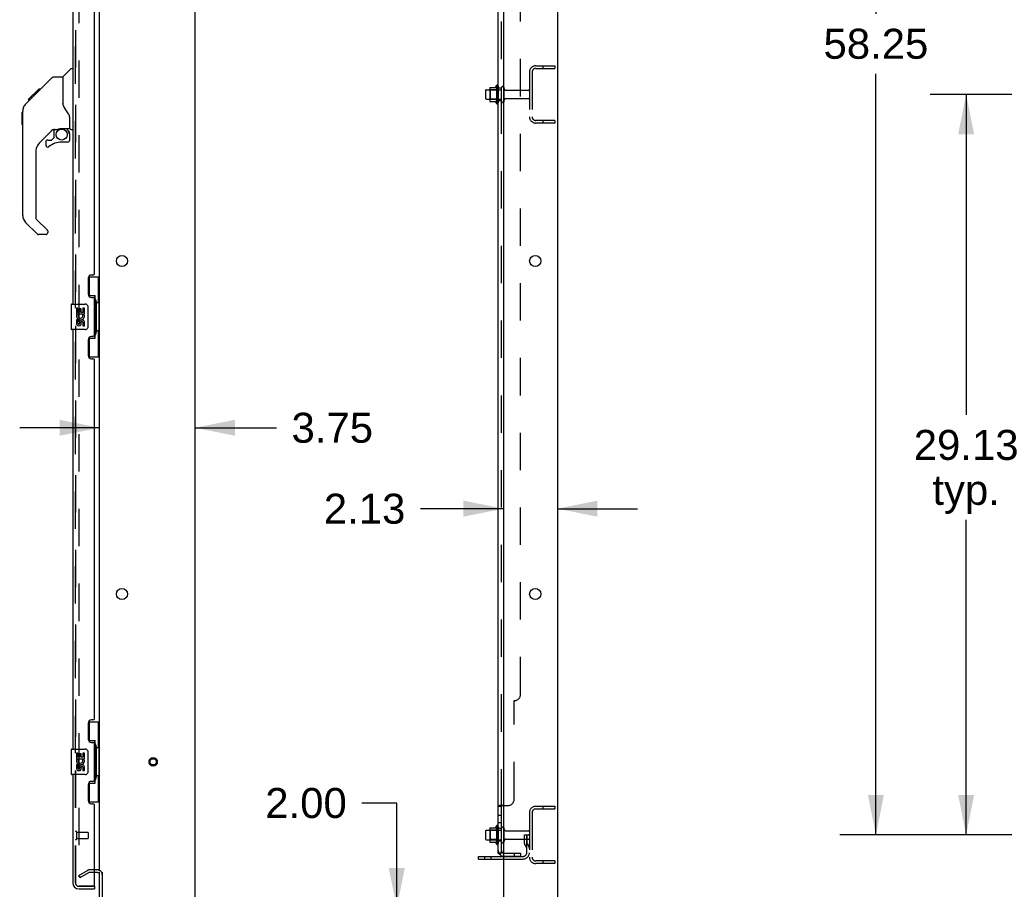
# Model space of a CAD drawing. Header units: inches. Extents: x 0 to 267, y 0 to 173.
# Tile 15 of 22: x 142 to 181, y 58 to 92. Entities that reach past the tile are written whole.
import ezdxf

# ---------------------------------------------------------------- set-up
doc = ezdxf.new("R2010")
doc.units = ezdxf.units.IN
doc.header["$LTSCALE"] = 14.6988
doc.header["$MEASUREMENT"] = 0
doc.linetypes.add('HIDDEN', pattern=[0.2, 0.1, -0.1])
doc.layers.get('0').update_dxf_attribs({"linetype": 'CONTINUOUS'})
for name, color, linetype in [('DEFAULT_2', 8, 'HIDDEN'), ('DIMENSIONS', 7, 'CONTINUOUS'), ('MASTER_DOOR_ASSEMBLY', 7, 'CONTINUOUS'), ('SLAVE_DOOR_ASSEMBLY', 7, 'CONTINUOUS'), ('SUBPANEL', 7, 'CONTINUOUS')]:
    doc.layers.add(name, color=color, linetype=linetype)
doc.styles.get("Standard").update_dxf_attribs({"font": 'arial.ttf'})
doc.dimstyles.new('DIMSTYLE_1', dxfattribs={"dimtxt": 1.179048, "dimasz": 1.572064, "dimexe": 0.09, "dimexo": 0.07, "dimgap": 0.0375, "dimtad": 0, "dimtih": 1, "dimtoh": 1, "dimzin": 4, "dimdsep": 46, "dimtxsty": 'Standard', "dimblk": '_FILLED', "dimblk1": '_FILLED', "dimblk2": '_FILLED', "dimcen": 0.09, "dimadec": 3, "dimazin": 1, "dimtfac": 1, "dimtdec": 3, "dimtofl": 0, "dimtmove": 0, "dimatfit": 3, "dimldrblk": '_FILLED', "dimfxl": 0, "dimtolj": 1, "dimtzin": 4, "dimarcsym": 0})

# ---------------------------------------------------------------- blocks, each defined once
blk = doc.blocks.new('_FILLED')
at = {"color": 0, "linetype": 'ByBlock'}
blk.add_solid([(0, 0), (-1, 0.2), (-1, -0.2)], dxfattribs=at)
blk = doc.blocks.new('*D3')
at = {"layer": 'DIMENSIONS', "color": 2, "linetype": 'Continuous'}
for p, q in [((185.564, 118.045), (174.49, 118.045)), ((175.905, 118.045), (175.905, 92.091)), ((175.905, 59.795), (175.905, 89.733)), ((185.564, 59.795), (174.49, 59.795))]:
    blk.add_line(p, q, dxfattribs=at)
at = {"layer": 'DIMENSIONS', "color": 2, "linetype": 'Continuous', "xscale": 1.5720641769, "yscale": 1.5720641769, "zscale": 1.5720641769}
for p, rotation in [((175.905, 118.045), 90), ((175.905, 59.795), 270)]:
    blk.add_blockref('_FILLED', p, dxfattribs=dict(at, rotation=rotation))
at = {"layer": 'DIMENSIONS', "color": 2, "linetype": 'Continuous', "insert": (175.905, 91.502), "char_height": 1.179, "width": 4.12009, "attachment_point": 2, "line_spacing_factor": 0.9}
blk.add_mtext('58.25', dxfattribs=at)
blk = doc.blocks.new('*D5')
at = {"layer": 'DIMENSIONS', "color": 2, "linetype": 'Continuous'}
for p, q in [((185.564, 88.92), (178.038, 88.92)), ((179.453, 88.92), (179.453, 76.314)), ((179.453, 59.795), (179.453, 72.187)), ((185.564, 59.795), (178.038, 59.795))]:
    blk.add_line(p, q, dxfattribs=at)
at = {"layer": 'DIMENSIONS', "color": 2, "linetype": 'Continuous', "xscale": 1.5720641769, "yscale": 1.5720641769, "zscale": 1.5720641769}
for p, rotation in [((179.453, 88.92), 90), ((179.453, 59.795), 270)]:
    blk.add_blockref('_FILLED', p, dxfattribs=dict(at, rotation=rotation))
at = {"layer": 'DIMENSIONS', "color": 2, "linetype": 'Continuous', "insert": (179.453, 75.725), "char_height": 1.179, "width": 4.12009, "attachment_point": 2, "line_spacing_factor": 0.9}
blk.add_mtext('29.13\\Ptyp.', dxfattribs=at)
blk = doc.blocks.new('*D12')
at = {"layer": 'DIMENSIONS', "color": 2, "linetype": 'Continuous'}
for p, q in [((145.386, 75.81), (142.242, 75.81)), ((149.136, 75.81), (152.341, 75.81))]:
    blk.add_line(p, q, dxfattribs=at)
at = {"layer": 'DIMENSIONS', "color": 2, "linetype": 'Continuous', "xscale": 1.5720641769, "yscale": 1.5720641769, "zscale": 1.5720641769}
blk.add_blockref('_FILLED', (145.386, 75.81), dxfattribs=at)
at = {"layer": 'DIMENSIONS', "color": 2, "linetype": 'Continuous', "xscale": 1.5720641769, "yscale": 1.5720641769, "zscale": 1.5720641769, "rotation": 180}
blk.add_blockref('_FILLED', (149.136, 75.81), dxfattribs=at)
at = {"layer": 'DIMENSIONS', "color": 2, "linetype": 'Continuous', "insert": (152.93, 76.4), "char_height": 1.179, "width": 3.20403, "attachment_point": 1, "line_spacing_factor": 0.9}
blk.add_mtext('3.75', dxfattribs=at)
blk = doc.blocks.new('*D13')
at = {"layer": 'DIMENSIONS', "color": 2, "linetype": 'Continuous'}
for p, q in [((161.261, 72.627), (157.994, 72.627)), ((163.386, 72.627), (166.531, 72.627))]:
    blk.add_line(p, q, dxfattribs=at)
at = {"layer": 'DIMENSIONS', "color": 2, "linetype": 'Continuous', "xscale": 1.5720641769, "yscale": 1.5720641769, "zscale": 1.5720641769}
blk.add_blockref('_FILLED', (161.261, 72.627), dxfattribs=at)
at = {"layer": 'DIMENSIONS', "color": 2, "linetype": 'Continuous', "xscale": 1.5720641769, "yscale": 1.5720641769, "zscale": 1.5720641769, "rotation": 180}
blk.add_blockref('_FILLED', (163.386, 72.627), dxfattribs=at)
at = {"layer": 'DIMENSIONS', "color": 2, "linetype": 'Continuous', "insert": (157.404, 73.216), "char_height": 1.179, "width": 3.20403, "attachment_point": 3, "line_spacing_factor": 0.9}
blk.add_mtext('2.13', dxfattribs=at)
blk = doc.blocks.new('*D14')
at = {"layer": 'DIMENSIONS', "color": 2, "linetype": 'Continuous'}
for p, q in [((157.067, 61.051), (155.691, 61.051)), ((157.067, 56.92), (157.067, 61.051)), ((157.067, 54.92), (157.067, 51.776))]:
    blk.add_line(p, q, dxfattribs=at)
at = {"layer": 'DIMENSIONS', "color": 2, "linetype": 'Continuous', "xscale": 1.5720641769, "yscale": 1.5720641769, "zscale": 1.5720641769}
for p, rotation in [((157.067, 56.92), 270), ((157.067, 54.92), 90)]:
    blk.add_blockref('_FILLED', p, dxfattribs=dict(at, rotation=rotation))
at = {"layer": 'DIMENSIONS', "color": 2, "linetype": 'Continuous', "insert": (155.102, 61.641), "char_height": 1.179, "width": 3.20403, "attachment_point": 3, "line_spacing_factor": 0.9}
blk.add_mtext('2.00', dxfattribs=at)

msp = doc.modelspace()

# ---------------------------------------------------------------- linework, layer by layer
at = {"color": 3, "linetype": 'Continuous'}
for p, q in [((163.386, 122.816), (163.386, 55.024)), ((145.386, 58.368), (145.386, 119.472)), ((149.136, 57.045), (149.136, 119.42)), ((161.261, 119.42), (161.261, 57.045)), ((160.282, 58.951), (161.261, 58.951)), ((145.301, 58.316), (145.182, 58.316)), ((145.386, 55.109), (145.386, 58.337)), ((145.49, 58.337), (145.49, 55.114))]:
    msp.add_line(p, q, dxfattribs=at)
at = {"color": 7, "linetype": 'Continuous'}
for p, q in [((160.557, 89.077), (160.557, 88.762)), ((160.587, 89.107), (160.721, 89.107)), ((160.721, 89.175), (160.721, 88.664)), ((160.732, 89.197), (160.96, 89.197)), ((160.987, 89.276), (160.987, 88.564)), ((160.587, 88.732), (160.721, 88.732)), ((160.732, 88.642), (160.96, 88.642)), ((160.721, 60.05), (160.721, 59.539)), ((160.732, 60.072), (160.96, 60.072)), ((160.987, 60.151), (160.987, 59.439)), ((160.557, 59.952), (160.557, 59.637)), ((160.587, 59.982), (160.721, 59.982)), ((160.587, 59.607), (160.721, 59.607)), ((160.732, 59.517), (160.96, 59.517)), ((160.282, 58.847), (160.282, 58.951)), ((160.282, 58.847), (161.261, 58.847))]:
    msp.add_line(p, q, dxfattribs=at)
at = {"color": 3, "linetype": 'Continuous'}
for centre in [(146.261, 82.37), (162.511, 82.37), (146.261, 69.27), (162.511, 69.27)]:
    msp.add_circle(centre, 0.219, dxfattribs=at)
at = {"color": 7, "linetype": 'Continuous'}
for centre, radius, start, end in [((160.587, 89.077), 0.03, 90, 180), ((160.863, 89.175), 0.141, 174.7919, 180), ((160.732, 89.187), 0.01, 90, 174.8062), ((160.941, 89.207), 0.01, 270, 336.0321), ((161.588, 88.92), 0.698, 149.3369, 156.0321), ((161.019, 89.254), 0.0384, 0, 145.5503), ((160.587, 88.762), 0.03, 180, 270), ((160.863, 88.664), 0.141, 180, 185.2081), ((160.732, 88.652), 0.01, 185.1938, 270), ((160.941, 88.632), 0.01, 23.9679, 90), ((161.588, 88.92), 0.698, 203.9679, 210.6631), ((161.019, 88.586), 0.0384, 214.4497, 360), ((160.863, 60.05), 0.141, 174.7919, 180), ((160.732, 60.062), 0.01, 90, 174.8062), ((160.941, 60.082), 0.01, 270, 336.0321), ((161.588, 59.795), 0.698, 149.3369, 156.0321), ((161.019, 60.129), 0.0384, 0, 145.5503), ((161.237, 60.052), 0.055, 64.0906, 180), ((160.587, 59.952), 0.03, 90, 180), ((160.587, 59.637), 0.03, 180, 270), ((160.863, 59.539), 0.141, 180, 185.2081), ((160.732, 59.527), 0.01, 185.1938, 270), ((160.941, 59.507), 0.01, 23.9679, 90), ((161.588, 59.795), 0.698, 203.9679, 210.6631), ((161.019, 59.461), 0.0384, 214.4497, 360), ((161.237, 59.537), 0.055, 180, 295.9094)]:
    msp.add_arc(centre, radius, start, end, dxfattribs=at)
at = {"color": 3, "linetype": 'Continuous'}
msp.add_arc((145.301, 58.231), 0.085, 0, 90, dxfattribs=at)
at = {"layer": 'DEFAULT_2', "color": 8, "linetype": 'HIDDEN'}
for p, q in [((144.574, 119.654), (144.574, 58.185)), ((162.529, 90.045), (163.282, 90.045)), ((162.529, 89.941), (163.282, 89.941)), ((162.812, 90.045), (162.812, 89.941)), ((163.282, 90.045), (163.282, 89.941)), ((162.282, 89.798), (162.282, 88.041)), ((162.386, 89.798), (162.386, 88.041)), ((160.741, 89.103), (160.721, 89.123)), ((160.721, 89.107), (161.182, 89.107)), ((161.037, 89.103), (160.741, 89.103)), ((160.741, 89.103), (160.741, 88.736)), ((161.037, 89.103), (161.057, 89.123)), ((161.037, 89.103), (161.037, 88.736)), ((161.057, 89.254), (161.057, 88.586)), ((161.182, 88.662), (161.182, 89.177)), ((161.292, 88.662), (161.292, 89.177)), ((161.355, 89.085), (162.252, 89.085)), ((160.741, 88.736), (160.721, 88.716)), ((160.721, 88.732), (161.182, 88.732)), ((161.037, 88.736), (160.741, 88.736)), ((161.037, 88.736), (161.057, 88.716)), ((161.355, 88.755), (162.252, 88.755)), ((163.282, 87.899), (162.529, 87.899)), ((162.812, 87.899), (162.812, 87.795)), ((163.282, 87.899), (163.282, 87.795)), ((163.282, 87.795), (162.529, 87.795)), ((162.529, 60.92), (163.282, 60.92)), ((162.529, 60.816), (163.282, 60.816)), ((162.812, 60.92), (162.812, 60.816)), ((163.282, 60.92), (163.282, 60.816)), ((162.282, 60.673), (162.282, 58.916)), ((162.386, 60.673), (162.386, 58.916)), ((161.057, 60.129), (161.057, 59.461)), ((161.182, 59.537), (161.182, 60.052)), ((161.292, 59.537), (161.292, 60.052)), ((160.741, 59.978), (160.721, 59.998)), ((160.721, 59.982), (161.182, 59.982)), ((161.037, 59.978), (160.741, 59.978)), ((160.741, 59.978), (160.741, 59.611)), ((161.037, 59.978), (161.057, 59.998)), ((161.037, 59.978), (161.037, 59.611)), ((161.355, 59.96), (162.252, 59.96)), ((161.355, 59.63), (162.252, 59.63)), ((162.088, 59.795), (162.178, 59.795)), ((162.088, 59.454), (162.088, 59.795)), ((162.192, 59.62), (162.088, 59.62)), ((162.178, 59.795), (162.282, 59.795)), ((162.178, 59.094), (162.178, 59.795)), ((162.192, 59.454), (162.192, 59.795)), ((162.282, 59.795), (162.243, 59.795)), ((160.741, 59.611), (160.721, 59.591)), ((160.721, 59.607), (161.182, 59.607)), ((161.037, 59.611), (160.741, 59.611)), ((161.037, 59.611), (161.057, 59.591)), ((162.11, 59.388), (162.159, 59.32)), ((162.194, 59.448), (162.243, 59.381)), ((160.529, 58.847), (160.529, 58.951)), ((160.785, 58.847), (160.785, 58.951)), ((161.261, 58.951), (162.036, 58.951)), ((161.261, 58.847), (162.036, 58.847)), ((163.282, 58.774), (162.529, 58.774)), ((163.282, 58.67), (162.529, 58.67)), ((162.812, 58.774), (162.812, 58.67)), ((163.282, 58.774), (163.282, 58.67)), ((144.574, 58.205), (144.914, 58.401)), ((144.626, 58.115), (144.574, 58.205)), ((144.626, 58.115), (144.966, 58.311)), ((145.301, 58.42), (144.982, 58.42)), ((145.182, 58.316), (144.982, 58.316))]:
    msp.add_line(p, q, dxfattribs=at)
for points in [[(144.574, 58.185), (144.574, 58.183), (144.574, 58.181), (144.575, 58.179), (144.576, 58.177), (144.577, 58.175)], [(144.591, 58.165), (144.59, 58.165), (144.588, 58.166), (144.586, 58.166), (144.584, 58.167), (144.582, 58.168), (144.581, 58.17), (144.579, 58.171), (144.578, 58.173), (144.577, 58.175)], [(144.599, 58.168), (144.597, 58.167), (144.595, 58.166), (144.593, 58.166), (144.591, 58.165), (144.591, 58.165)]]:
    msp.add_lwpolyline(points, dxfattribs=at)
for radius in [0.164, 0.124]:
    msp.add_circle((147.49, 62.67), radius, dxfattribs=at)
for centre, radius, start, end in [((162.529, 89.798), 0.246, 90, 180), ((162.529, 89.798), 0.142, 90, 180), ((161.237, 89.177), 0.055, 360, 180), ((161.355, 89.147), 0.0625, 180, 270), ((162.252, 89.055), 0.03, 360, 90), ((161.237, 88.662), 0.055, 180, 0), ((161.355, 88.692), 0.0625, 90, 180), ((162.252, 88.785), 0.03, 270, 0), ((162.529, 88.041), 0.246, 180, 270), ((162.529, 88.041), 0.142, 180, 270), ((162.529, 60.673), 0.246, 90, 180), ((162.529, 60.673), 0.142, 90, 180), ((161.237, 60.052), 0.055, 360, 64.0906), ((161.355, 60.022), 0.0625, 180, 270), ((161.355, 59.567), 0.0625, 90, 180), ((162.252, 59.93), 0.03, 360, 90), ((162.252, 59.66), 0.03, 270, 0), ((161.237, 59.537), 0.055, 295.9094, 0), ((162.202, 59.454), 0.114, 180, 215.7539), ((162.074, 59.259), 0.104, 0, 35.7539), ((162.202, 59.454), 0.01, 180, 215.7539), ((162.074, 59.259), 0.208, 0, 35.7539), ((162.036, 59.094), 0.246, 270, 360), ((162.036, 59.094), 0.142, 270, 360), ((162.529, 58.916), 0.246, 180, 270), ((162.529, 58.916), 0.142, 180, 270), ((144.982, 58.283), 0.137, 90, 120), ((144.982, 58.283), 0.033, 90, 120), ((145.301, 58.231), 0.189, 0, 90)]:
    msp.add_arc(centre, radius, start, end, dxfattribs=at)
at = {"layer": 'MASTER_DOOR_ASSEMBLY', "color": 3, "linetype": 'Continuous'}
for p, q in [((144.328, 97.17), (144.328, 80.67)), ((145.182, 81.877), (145.182, 95.962)), ((144.932, 81.687), (144.932, 81.067)), ((145.122, 81.817), (145.062, 81.817)), ((145.062, 80.937), (145.122, 80.937)), ((145.182, 79.462), (145.182, 80.877)), ((144.328, 79.67), (144.328, 63.17)), ((145.122, 79.402), (145.062, 79.402)), ((144.932, 79.272), (144.932, 78.652)), ((145.062, 78.522), (145.122, 78.522)), ((145.182, 64.377), (145.182, 78.462)), ((145.122, 64.317), (145.062, 64.317)), ((144.932, 64.187), (144.932, 63.567)), ((145.062, 63.437), (145.122, 63.437)), ((145.182, 61.962), (145.182, 63.377)), ((144.328, 62.17), (144.328, 57.916)), ((144.932, 61.772), (144.932, 61.152)), ((145.122, 61.902), (145.062, 61.902)), ((145.062, 61.022), (145.122, 61.022)), ((145.182, 57.794), (145.182, 60.962)), ((144.575, 57.67), (145.182, 57.67))]:
    msp.add_line(p, q, dxfattribs=at)
at = {"layer": 'MASTER_DOOR_ASSEMBLY', "color": 8, "linetype": 'HIDDEN'}
for p, q in [((144.432, 97.325), (144.432, 80.515)), ((144.432, 79.825), (144.432, 63.015)), ((144.432, 62.325), (144.432, 57.916)), ((144.475, 59.916), (144.475, 59.632)), ((144.475, 59.898), (144.922, 59.898)), ((144.475, 59.65), (144.922, 59.65)), ((144.932, 59.888), (144.932, 59.66)), ((144.575, 57.774), (145.162, 57.774))]:
    msp.add_line(p, q, dxfattribs=at)
at = {"layer": 'MASTER_DOOR_ASSEMBLY', "color": 7, "linetype": 'Continuous'}
for p, q in [((143.941, 89.615), (144.238, 89.912)), ((144.328, 89.924), (144.266, 89.924)), ((142.902, 88.969), (143.518, 89.586)), ((143.574, 89.609), (143.935, 89.609)), ((143.935, 89.609), (143.935, 88.504)), ((142.581, 88.716), (142.995, 89.129)), ((142.978, 89.046), (142.911, 89.046)), ((142.995, 89.129), (142.997, 89.131)), ((142.995, 89.13), (143.062, 89.13)), ((143.061, 89.129), (142.995, 89.129)), ((142.997, 89.131), (143.064, 89.131)), ((142.475, 88.542), (142.753, 88.82)), ((142.581, 88.716), (142.648, 88.716)), ((142.584, 88.719), (142.651, 88.719)), ((142.652, 88.72), (142.585, 88.72)), ((142.733, 88.801), (142.666, 88.801)), ((142.753, 88.821), (142.886, 88.954)), ((142.82, 88.887), (142.753, 88.887)), ((142.774, 88.841), (142.753, 88.821)), ((142.815, 88.882), (142.774, 88.841)), ((142.858, 88.925), (142.815, 88.882)), ((142.902, 88.969), (142.835, 88.969)), ((142.858, 88.925), (142.902, 88.969)), ((142.36, 84.162), (142.36, 88.265)), ((143.954, 88.513), (143.935, 88.567)), ((142.34, 88.214), (142.36, 88.233)), ((142.34, 87.737), (142.34, 88.214)), ((144.21, 87.581), (144.21, 87.988)), ((142.34, 87.737), (142.36, 87.717)), ((143.546, 87.547), (143.045, 87.046)), ((143.58, 87.537), (143.58, 87.21)), ((143.623, 87.542), (143.71, 87.542)), ((143.71, 87.542), (143.712, 87.542)), ((143.895, 87.583), (144.191, 87.583)), ((144.073, 87.583), (144.153, 87.503)), ((144.145, 87.496), (144.138, 87.49)), ((144.25, 87.542), (144.328, 87.542)), ((143.344, 87.127), (143.497, 87.127)), ((143.505, 87.13), (143.577, 87.202)), ((144.191, 87.364), (144.21, 87.364)), ((144.21, 87.127), (144.21, 87.364)), ((143.265, 87.048), (143.265, 86.929)), ((144.132, 87.048), (143.895, 87.048)), ((142.872, 86.628), (142.872, 84.076)), ((142.895, 84.02), (143.33, 83.585)), ((142.927, 83.431), (142.475, 83.883)), ((143.265, 83.408), (142.983, 83.408)), ((143.344, 83.552), (143.344, 83.487)), ((144.946, 81.745), (145.386, 81.745)), ((144.982, 80.965), (144.982, 81.745)), ((145.347, 80.72), (145.347, 81.745)), ((144.982, 81.01), (145.209, 81.01)), ((145.209, 79.33), (145.209, 81.01)), ((144.268, 80.655), (144.268, 79.685)), ((144.283, 80.67), (144.823, 80.67)), ((144.923, 80.57), (144.923, 79.77)), ((145.246, 80.771), (145.246, 80.75)), ((145.369, 80.72), (145.246, 80.72)), ((145.246, 80.72), (145.246, 79.62)), ((145.369, 79.62), (145.369, 80.72)), ((144.534, 80.516), (144.471, 80.516)), ((144.471, 80.516), (144.471, 80.285)), ((144.471, 80.285), (144.733, 80.285)), ((144.542, 80.249), (144.484, 80.274)), ((144.534, 80.348), (144.534, 80.516)), ((144.597, 80.348), (144.534, 80.348)), ((144.658, 80.484), (144.597, 80.484)), ((144.597, 80.484), (144.597, 80.348)), ((144.658, 80.348), (144.658, 80.484)), ((144.723, 80.348), (144.658, 80.348)), ((144.733, 80.285), (144.706, 80.266)), ((144.786, 80.516), (144.723, 80.516)), ((144.723, 80.516), (144.723, 80.348)), ((144.768, 80.285), (144.786, 80.285)), ((144.786, 80.285), (144.786, 80.516)), ((144.534, 80.055), (144.471, 80.055)), ((144.471, 80.055), (144.471, 79.918)), ((144.534, 79.918), (144.534, 80.055)), ((144.597, 79.96), (144.597, 79.918)), ((144.658, 79.898), (144.658, 79.967)), ((144.723, 79.96), (144.723, 79.824)), ((144.723, 79.824), (144.786, 79.824)), ((144.786, 79.824), (144.786, 79.96)), ((144.823, 79.67), (144.283, 79.67)), ((144.982, 78.595), (144.982, 79.375)), ((145.369, 79.62), (145.246, 79.62)), ((145.246, 79.59), (145.246, 79.569)), ((145.347, 78.595), (145.347, 79.62)), ((144.982, 79.33), (145.209, 79.33)), ((144.946, 78.595), (145.386, 78.595)), ((144.946, 64.245), (145.386, 64.245)), ((144.982, 63.465), (144.982, 64.245)), ((145.347, 63.22), (145.347, 64.245)), ((144.982, 63.51), (145.209, 63.51)), ((145.209, 61.83), (145.209, 63.51)), ((144.268, 63.155), (144.268, 62.185)), ((144.283, 63.17), (144.823, 63.17)), ((145.246, 63.271), (145.246, 63.25)), ((145.369, 63.22), (145.246, 63.22)), ((145.246, 63.22), (145.246, 62.12)), ((145.369, 62.12), (145.369, 63.22)), ((144.534, 63.016), (144.471, 63.016)), ((144.471, 63.016), (144.471, 62.785)), ((144.471, 62.785), (144.733, 62.785)), ((144.542, 62.749), (144.484, 62.774)), ((144.534, 62.848), (144.534, 63.016)), ((144.597, 62.848), (144.534, 62.848)), ((144.658, 62.984), (144.597, 62.984)), ((144.597, 62.984), (144.597, 62.848)), ((144.658, 62.848), (144.658, 62.984)), ((144.723, 62.848), (144.658, 62.848)), ((144.733, 62.785), (144.706, 62.766)), ((144.786, 63.016), (144.723, 63.016)), ((144.723, 63.016), (144.723, 62.848)), ((144.768, 62.785), (144.786, 62.785)), ((144.786, 62.785), (144.786, 63.016)), ((144.923, 63.07), (144.923, 62.27)), ((144.534, 62.555), (144.471, 62.555)), ((144.471, 62.555), (144.471, 62.418)), ((144.534, 62.418), (144.534, 62.555)), ((144.597, 62.46), (144.597, 62.418)), ((144.658, 62.398), (144.658, 62.467)), ((144.723, 62.46), (144.723, 62.324)), ((144.723, 62.324), (144.786, 62.324)), ((144.786, 62.324), (144.786, 62.46)), ((144.823, 62.17), (144.283, 62.17)), ((145.369, 62.12), (145.246, 62.12)), ((145.246, 62.09), (145.246, 62.069)), ((145.347, 61.095), (145.347, 62.12)), ((144.982, 61.095), (144.982, 61.875)), ((144.982, 61.83), (145.209, 61.83)), ((144.946, 61.095), (145.386, 61.095)), ((145.162, 57.774), (145.182, 57.774)), ((145.182, 57.774), (145.182, 57.67))]:
    msp.add_line(p, q, dxfattribs=at)
for points in [[(143.518, 89.586), (143.526, 89.592), (143.534, 89.598), (143.543, 89.603), (143.553, 89.606), (143.563, 89.608), (143.574, 89.609)], [(142.475, 88.542), (142.455, 88.521), (142.43, 88.488), (142.408, 88.453), (142.39, 88.416), (142.376, 88.377), (142.367, 88.336), (142.361, 88.295), (142.36, 88.265)], [(144.157, 88.159), (144.107, 88.232), (144.057, 88.309), (144.017, 88.381), (143.982, 88.448), (143.954, 88.513)], [(144.21, 87.988), (144.209, 88.012), (144.205, 88.046), (144.196, 88.08), (144.184, 88.112), (144.169, 88.141), (144.157, 88.159)], [(143.712, 87.542), (143.719, 87.543), (143.728, 87.545), (143.738, 87.548), (143.75, 87.552), (143.763, 87.557), (143.778, 87.562), (143.794, 87.567), (143.812, 87.572), (143.83, 87.576), (143.849, 87.58), (143.868, 87.582), (143.887, 87.583), (143.895, 87.583)], [(144.19, 87.364), (144.19, 87.378), (144.188, 87.392), (144.185, 87.406), (144.182, 87.419), (144.177, 87.432), (144.171, 87.445), (144.164, 87.457), (144.156, 87.468), (144.148, 87.479), (144.138, 87.49)], [(144.153, 87.503), (144.152, 87.503), (144.152, 87.503), (144.151, 87.502), (144.15, 87.501), (144.149, 87.5), (144.145, 87.496)], [(145.173, 80.909), (145.176, 80.912), (145.181, 80.921), (145.186, 80.929), (145.19, 80.936), (145.194, 80.943), (145.197, 80.949), (145.2, 80.955), (145.203, 80.961), (145.205, 80.966), (145.207, 80.971), (145.208, 80.975), (145.209, 80.979), (145.209, 80.983), (145.209, 80.986)], [(144.917, 80.606), (144.919, 80.6), (144.92, 80.594), (144.922, 80.588), (144.923, 80.582), (144.923, 80.576), (144.923, 80.57)], [(144.923, 79.77), (144.923, 79.764), (144.923, 79.757), (144.922, 79.751), (144.92, 79.745), (144.919, 79.739), (144.917, 79.734)], [(145.209, 79.354), (145.209, 79.357), (145.209, 79.361), (145.208, 79.365), (145.207, 79.369), (145.205, 79.374), (145.203, 79.379), (145.2, 79.384), (145.197, 79.39), (145.194, 79.397), (145.19, 79.404), (145.186, 79.411), (145.181, 79.419), (145.176, 79.427), (145.173, 79.431)], [(145.173, 63.409), (145.176, 63.412), (145.181, 63.421), (145.186, 63.429), (145.19, 63.436), (145.194, 63.443), (145.197, 63.449), (145.2, 63.455), (145.203, 63.461), (145.205, 63.466), (145.207, 63.471), (145.208, 63.475), (145.209, 63.479), (145.209, 63.483), (145.209, 63.486)], [(144.917, 63.106), (144.919, 63.1), (144.92, 63.094), (144.922, 63.088), (144.923, 63.082), (144.923, 63.076), (144.923, 63.07)], [(144.923, 62.27), (144.923, 62.264), (144.923, 62.257), (144.922, 62.251), (144.92, 62.245), (144.919, 62.239), (144.917, 62.234)], [(145.209, 61.854), (145.209, 61.857), (145.209, 61.861), (145.208, 61.865), (145.207, 61.869), (145.205, 61.874), (145.203, 61.879), (145.2, 61.884), (145.197, 61.89), (145.194, 61.897), (145.19, 61.904), (145.186, 61.911), (145.181, 61.919), (145.176, 61.927), (145.173, 61.931)]]:
    msp.add_lwpolyline(points, dxfattribs=at)
msp.add_circle((143.895, 87.343), 0.217, dxfattribs=at)
for centre, radius, start, end in [((144.266, 89.884), 0.0394, 90, 135), ((143.954, 89.601), 0.0197, 135, 172.5), ((142.793, 88.248), 0.433, 137.2727, 137.7614), ((143.623, 87.345), 0.197, 90, 135), ((144.013, 87.364), 0.197, 0, 45), ((144.191, 87.603), 0.0197, 270, 360), ((144.25, 87.581), 0.0394, 180, 270), ((143.344, 87.048), 0.0787, 90, 180), ((143.497, 87.138), 0.0118, 270, 315), ((143.569, 87.21), 0.0118, 315, 360), ((144.132, 87.127), 0.0787, 270, 360), ((143.462, 86.628), 0.591, 135, 180), ((143.344, 86.929), 0.0787, 180, 309.5212), ((143.895, 86.26), 0.787, 90, 129.5212), ((142.754, 84.162), 0.394, 180, 225), ((142.951, 84.076), 0.0787, 180, 225), ((142.983, 83.487), 0.0787, 225, 270), ((143.265, 83.487), 0.0787, 270, 360), ((143.297, 83.552), 0.0472, 0, 45), ((144.283, 80.655), 0.015, 90, 180), ((144.823, 80.57), 0.1, 21.205, 90), ((144.629, 80.212), 0.157, 156.5966, 341.8791), ((144.629, 80.212), 0.0943, 156.5966, 35.1122), ((144.629, 80.212), 0.157, 25.737, 27.8532), ((144.632, 80.212), 0.154, 341.4199, 26.1963), ((144.566, 79.918), 0.0943, 180, 248.6704), ((144.566, 79.918), 0.0943, 248.6999, 347.4338), ((144.566, 79.918), 0.0314, 180, 0.0485), ((144.691, 79.96), 0.0943, 0, 180), ((144.692, 79.955), 0.0362, 83.4285, 161.7628), ((144.691, 79.96), 0.0314, 0, 81.2295), ((144.283, 79.685), 0.015, 180, 270), ((144.823, 79.77), 0.1, 270, 338.7946), ((144.283, 63.155), 0.015, 90, 180), ((144.823, 63.07), 0.1, 21.205, 90), ((144.629, 62.712), 0.157, 156.5966, 341.8791), ((144.629, 62.712), 0.0943, 156.5966, 35.1122), ((144.629, 62.712), 0.157, 25.737, 27.8532), ((144.632, 62.712), 0.154, 341.4199, 26.1963), ((144.566, 62.418), 0.0943, 180, 248.6704), ((144.566, 62.418), 0.0943, 248.6999, 347.4338), ((144.566, 62.418), 0.0314, 180, 0.0485), ((144.691, 62.46), 0.0943, 0, 180), ((144.692, 62.455), 0.0362, 83.4285, 161.7628), ((144.691, 62.46), 0.0314, 0, 81.2295), ((144.283, 62.185), 0.015, 180, 270), ((144.823, 62.27), 0.1, 270, 338.7946), ((144.492, 58.06), 0.26, 270, 272.627)]:
    msp.add_arc(centre, radius, start, end, dxfattribs=at)
at = {"layer": 'MASTER_DOOR_ASSEMBLY', "color": 3, "linetype": 'Continuous'}
for centre, radius, start, end in [((145.062, 81.687), 0.13, 90, 180), ((145.122, 81.877), 0.06, 270, 360), ((145.062, 81.067), 0.13, 180, 270), ((145.122, 80.877), 0.06, 0, 90), ((145.062, 79.272), 0.13, 90, 180), ((145.122, 79.462), 0.06, 270, 360), ((145.062, 78.652), 0.13, 180, 270), ((145.122, 78.462), 0.06, 0, 90), ((145.062, 64.187), 0.13, 90, 180), ((145.122, 64.377), 0.06, 270, 360), ((145.062, 63.567), 0.13, 180, 270), ((145.122, 63.377), 0.06, 0, 90), ((145.122, 61.962), 0.06, 270, 360), ((145.062, 61.772), 0.13, 90, 180), ((145.062, 61.152), 0.13, 180, 270), ((145.122, 60.962), 0.06, 0, 90), ((144.575, 57.916), 0.246, 180, 270), ((145.162, 57.794), 0.02, 270, 360)]:
    msp.add_arc(centre, radius, start, end, dxfattribs=at)
at = {"layer": 'MASTER_DOOR_ASSEMBLY', "color": 8, "linetype": 'HIDDEN'}
for centre, radius, start, end in [((144.454, 59.916), 0.0215, 0, 180), ((144.454, 59.632), 0.0215, 180, 360), ((144.922, 59.888), 0.01, 0, 90), ((144.922, 59.66), 0.01, 270, 360), ((144.575, 57.916), 0.142, 180, 270)]:
    msp.add_arc(centre, radius, start, end, dxfattribs=at)
at = {"layer": 'MASTER_DOOR_ASSEMBLY', "color": 7, "linetype": 'Continuous'}
for centre, start_param, end_param in [((145.142, 80.76), -1.51401, -0.699287), ((145.142, 80.76), -2.442306, -1.627583), ((145.142, 79.579), -1.51401, -0.699287), ((145.142, 79.579), -2.442306, -1.627583), ((145.142, 63.26), -1.51401, -0.699287), ((145.142, 63.26), -2.442306, -1.627583), ((145.142, 62.079), -1.51401, -0.699287), ((145.142, 62.079), -2.442306, -1.627583)]:
    msp.add_ellipse(centre, major_axis=(0, 0.18), ratio=0.579493, start_param=start_param, end_param=end_param, dxfattribs=at)
at = {"layer": 'SLAVE_DOOR_ASSEMBLY', "color": 8, "linetype": 'HIDDEN'}
for p, q in [((144.432, 80.515), (144.432, 97.325)), ((144.432, 63.015), (144.432, 79.825)), ((144.432, 57.916), (144.432, 62.325)), ((145.162, 57.774), (144.575, 57.774))]:
    msp.add_line(p, q, dxfattribs=at)
msp.add_arc((144.575, 57.916), 0.142, 180, 270, dxfattribs=at)
at = {"layer": 'SUBPANEL', "color": 3, "linetype": 'Continuous'}
for p, q in [((161.057, 59.076), (161.057, 118.764)), ((161.261, 60.951), (161.111, 60.951))]:
    msp.add_line(p, q, dxfattribs=at)
at = {"layer": 'SUBPANEL', "color": 8, "linetype": 'HIDDEN'}
for p, q in [((161.182, 60.916), (161.182, 116.924)), ((161.932, 65.326), (161.932, 112.514)), ((161.182, 89.17), (161.057, 89.17)), ((161.182, 88.67), (161.057, 88.67)), ((161.682, 61.201), (161.682, 65.076)), ((161.067, 60.929), (161.064, 60.927)), ((161.109, 60.949), (161.106, 60.948)), ((161.183, 60.917), (161.182, 60.916)), ((161.202, 60.935), (161.2, 60.934)), ((161.261, 60.951), (161.432, 60.951)), ((161.182, 60.554), (161.057, 60.554)), ((161.182, 60.273), (161.057, 60.273)), ((161.182, 60.045), (161.057, 60.045)), ((161.182, 59.545), (161.057, 59.545)), ((161.123, 59.076), (161.123, 59.076)), ((161.123, 59.076), (161.123, 59.076)), ((161.158, 59.076), (161.208, 59.117)), ((161.183, 59.078), (161.182, 59.076)), ((161.294, 59.076), (161.932, 59.076)), ((161.932, 58.951), (161.294, 58.951)), ((161.682, 59.076), (161.682, 58.951)), ((161.932, 59.076), (161.932, 58.951))]:
    msp.add_line(p, q, dxfattribs=at)
at = {"layer": 'SUBPANEL', "color": 7, "linetype": 'Continuous'}
for p, q in [((161.182, 60.916), (161.057, 60.916)), ((161.182, 59.076), (161.182, 60.916)), ((161.182, 59.076), (161.057, 59.076)), ((161.111, 59.038), (161.158, 59.076))]:
    msp.add_line(p, q, dxfattribs=at)
at = {"layer": 'SUBPANEL', "color": 3, "linetype": 'Continuous'}
for points in [[(161.092, 60.941), (161.084, 60.937), (161.08, 60.936), (161.077, 60.934), (161.073, 60.932), (161.07, 60.931), (161.067, 60.929), (161.064, 60.927), (161.062, 60.925), (161.06, 60.923), (161.059, 60.921), (161.058, 60.919), (161.058, 60.917), (161.057, 60.916)], [(161.111, 60.951), (161.109, 60.949), (161.106, 60.948), (161.103, 60.946), (161.1, 60.944), (161.096, 60.942), (161.092, 60.941)], [(161.08, 59.056), (161.077, 59.057), (161.073, 59.059), (161.07, 59.061), (161.067, 59.063), (161.064, 59.065), (161.062, 59.067), (161.06, 59.069), (161.059, 59.071), (161.058, 59.073), (161.058, 59.074), (161.057, 59.076)], [(161.111, 59.038), (161.109, 59.04), (161.106, 59.042), (161.103, 59.045), (161.1, 59.047), (161.096, 59.049), (161.092, 59.051), (161.088, 59.052), (161.08, 59.056)]]:
    msp.add_lwpolyline(points, dxfattribs=at)
at = {"layer": 'SUBPANEL', "color": 8, "linetype": 'HIDDEN'}
for points in [[(161.06, 60.923), (161.059, 60.921), (161.058, 60.919), (161.058, 60.917), (161.057, 60.916)], [(161.189, 60.926), (161.188, 60.925), (161.186, 60.923), (161.185, 60.922), (161.184, 60.92), (161.183, 60.919), (161.183, 60.917)], [(161.208, 60.951), (161.208, 60.949), (161.209, 60.948), (161.208, 60.946), (161.208, 60.944), (161.208, 60.943), (161.207, 60.941), (161.206, 60.94), (161.205, 60.938), (161.204, 60.937)], [(161.186, 59.099), (161.186, 59.099), (161.186, 59.099), (161.186, 59.099), (161.186, 59.099), (161.185, 59.098), (161.185, 59.098), (161.184, 59.098), (161.184, 59.097), (161.183, 59.097), (161.183, 59.097), (161.182, 59.096), (161.181, 59.096), (161.181, 59.096), (161.18, 59.095), (161.179, 59.095), (161.179, 59.095), (161.178, 59.094), (161.177, 59.094), (161.177, 59.094), (161.176, 59.093), (161.175, 59.093), (161.174, 59.092), (161.174, 59.092), (161.173, 59.092), (161.172, 59.091), (161.171, 59.091), (161.17, 59.091), (161.17, 59.09), (161.169, 59.09), (161.168, 59.089), (161.167, 59.089), (161.166, 59.089), (161.165, 59.088), (161.164, 59.088), (161.163, 59.087), (161.162, 59.087), (161.161, 59.087), (161.16, 59.086), (161.159, 59.086), (161.158, 59.086), (161.157, 59.085), (161.156, 59.085), (161.155, 59.084), (161.154, 59.084), (161.153, 59.084), (161.152, 59.083), (161.151, 59.083), (161.15, 59.082), (161.148, 59.082), (161.147, 59.082), (161.146, 59.081), (161.145, 59.081), (161.144, 59.081), (161.143, 59.08), (161.142, 59.08), (161.14, 59.08), (161.139, 59.079), (161.138, 59.079), (161.137, 59.079), (161.136, 59.079), (161.135, 59.078), (161.134, 59.078), (161.133, 59.078), (161.132, 59.078), (161.131, 59.077), (161.13, 59.077), (161.129, 59.077), (161.128, 59.077), (161.128, 59.077), (161.127, 59.077), (161.126, 59.076), (161.125, 59.076), (161.124, 59.076), (161.124, 59.076), (161.123, 59.076), (161.123, 59.076), (161.123, 59.076), (161.123, 59.076)], [(161.123, 59.076), (161.123, 59.076), (161.123, 59.076), (161.124, 59.076), (161.124, 59.076), (161.125, 59.076), (161.125, 59.076), (161.126, 59.076)], [(161.182, 59.096), (161.183, 59.096), (161.183, 59.097), (161.184, 59.097), (161.184, 59.098), (161.185, 59.098), (161.185, 59.098), (161.186, 59.099), (161.186, 59.099), (161.186, 59.099), (161.186, 59.099), (161.186, 59.099)]]:
    msp.add_lwpolyline(points, dxfattribs=at)
at = {"layer": 'SUBPANEL', "color": 7, "linetype": 'Continuous'}
for points in [[(161.197, 60.931), (161.193, 60.929), (161.191, 60.927), (161.189, 60.926), (161.188, 60.925), (161.186, 60.923), (161.185, 60.922), (161.184, 60.92), (161.183, 60.919), (161.183, 60.917), (161.182, 60.916)], [(161.208, 60.951), (161.208, 60.949), (161.209, 60.948), (161.208, 60.946), (161.208, 60.944), (161.208, 60.943), (161.207, 60.941), (161.206, 60.94), (161.205, 60.938), (161.204, 60.937), (161.202, 60.935), (161.2, 60.934), (161.199, 60.933), (161.197, 60.931)], [(161.188, 59.088), (161.186, 59.086), (161.185, 59.084), (161.184, 59.082), (161.183, 59.08), (161.183, 59.078)], [(161.2, 59.104), (161.197, 59.1), (161.195, 59.098), (161.193, 59.095), (161.191, 59.093), (161.189, 59.091), (161.188, 59.088)], [(161.208, 59.117), (161.208, 59.116), (161.209, 59.116), (161.208, 59.115), (161.208, 59.114), (161.208, 59.113), (161.207, 59.111), (161.206, 59.11), (161.205, 59.109), (161.204, 59.107), (161.202, 59.105), (161.2, 59.104)]]:
    msp.add_lwpolyline(points, dxfattribs=at)
at = {"layer": 'SUBPANEL', "color": 8, "linetype": 'HIDDEN'}
for centre, radius, start, end in [((161.682, 65.326), 0.25, 270, 360), ((161.432, 61.201), 0.25, 270, 360), ((161.294, 59.188), 0.237, 180, 219.4342), ((161.294, 59.188), 0.112, 252.8585, 270), ((161.294, 59.188), 0.237, 261.9946, 270)]:
    msp.add_arc(centre, radius, start, end, dxfattribs=at)
at = {"layer": 'SUBPANEL', "color": 3, "linetype": 'Continuous'}
msp.add_arc((161.294, 59.188), 0.237, 219.4342, 261.9946, dxfattribs=at)
at = {"layer": 'SUBPANEL', "color": 7, "linetype": 'Continuous'}
msp.add_arc((161.294, 59.188), 0.112, 180, 252.8585, dxfattribs=at)

# ---------------------------------------------------------------- dimensions: what is measured, and where the dimension line sits
at = {"layer": 'DIMENSIONS', "color": 2, "linetype": 'Continuous'}
for base, p1, p2, angle, picture, middle in [((175.905, 118.045), (185.634, 59.795), (185.634, 118.045), 90, '*D3', (175.904, 90.906)), ((157.067, 54.92), (149.261, 56.92), (145.575, 54.92), 270, '*D14', (153.485, 61.045))]:
    dim = msp.add_linear_dim(base=base, p1=p1, p2=p2, angle=angle, dimstyle='DIMSTYLE_1', dxfattribs=at)
    dim.commit()
    dim.dimension.update_dxf_attribs({"geometry": picture, "text_midpoint": middle, "dimtype": 160})
dim = msp.add_linear_dim(base=(179.452763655, 59.794839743), p1=(185.633584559, 88.919839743), p2=(185.633584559, 59.794839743), angle=270, text='<>\\Ptyp.', dimstyle='DIMSTYLE_1', dxfattribs=at)
dim.commit()
dim.dimension.update_dxf_attribs({"geometry": '*D5', "text_midpoint": (179.452763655, 74.250709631), "dimtype": 160})
for base, p1, p2, picture, middle in [((149.136, 75.81), (145.386, 58.368), (149.136, 57.045), '*D12', (154.535, 75.804)), ((163.386455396, 72.626657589), (161.261455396, 57.044839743), (163.386455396, 55.023839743), '*D13', (155.787543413, 72.620082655))]:
    dim = msp.add_linear_dim(base=base, p1=p1, p2=p2, dimstyle='DIMSTYLE_1', dxfattribs=at)
    dim.commit()
    dim.dimension.update_dxf_attribs({"geometry": picture, "text_midpoint": middle, "dimtype": 160})

doc.saveas('drawing.dxf')
